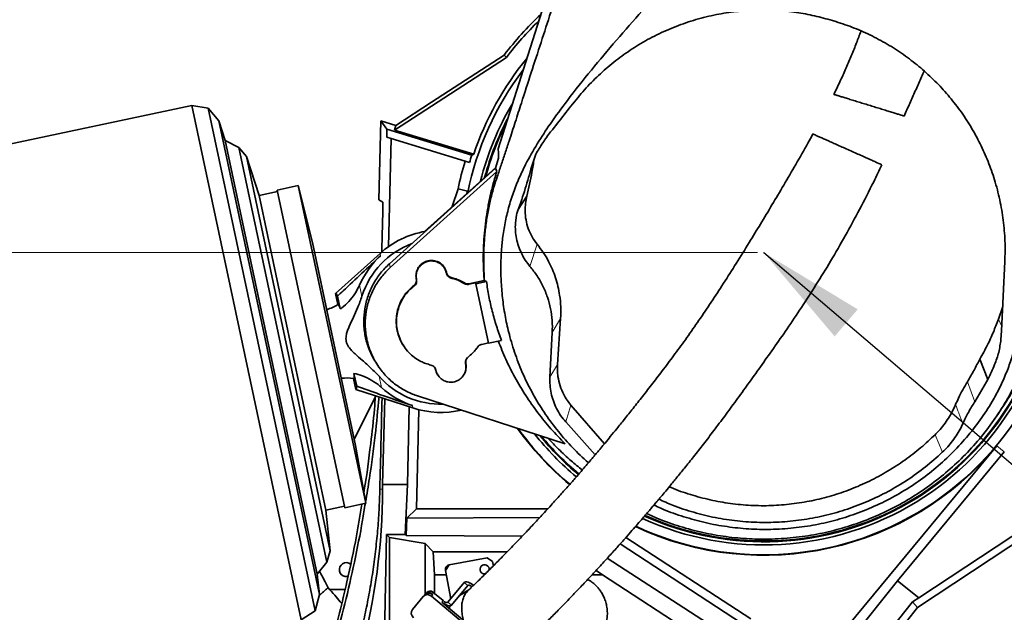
# Model space of a CAD drawing. Header units: millimetres. Extents: x 0 to 11920, y 0 to 8400.
# Tile 17 of 56: x 2608 to 3245, y 5279 to 5662. Entities that reach past the tile are written whole.
import ezdxf

# ---------------------------------------------------------------- set-up
doc = ezdxf.new("R2010")
doc.units = ezdxf.units.MM
doc.header["$LTSCALE"] = 20
doc.header["$PDSIZE"] = -1
doc.styles.add('SLDTEXTSTYLE0', font='TXT', dxfattribs={"width": 0.605})
doc.dimstyles.new('SLDDIMSTYLE0', dxfattribs={"dimtxt": 70, "dimasz": 70, "dimexe": 0, "dimexo": 0.0625, "dimgap": 17.5, "dimtad": 1, "dimdec": 0, "dimrnd": 1e-09, "dimzin": 12, "dimdsep": 46, "dimtxsty": 'SLDTEXTSTYLE0', "dimsah": 1, "dimcen": 0.09, "dimadec": 0, "dimazin": 3, "dimtfac": 1, "dimtofl": 0, "dimtmove": 0, "dimatfit": 3, "dimfxl": 1, "dimfrac": 2, "dimtolj": 1, "dimtzin": 12, "dimarcsym": 0})
doc.dimstyles.new('SLDDIMSTYLE1', dxfattribs={"dimtxt": 70, "dimasz": 70, "dimexe": 0, "dimexo": 0.0625, "dimgap": 17.5, "dimtad": 1, "dimdec": 1, "dimrnd": 1e-09, "dimzin": 12, "dimdsep": 46, "dimtxsty": 'SLDTEXTSTYLE0', "dimsah": 1, "dimcen": 0.09, "dimadec": 0, "dimazin": 3, "dimtfac": 1, "dimtofl": 0, "dimtmove": 0, "dimatfit": 3, "dimfxl": 1, "dimfrac": 2, "dimtolj": 1, "dimtzin": 12, "dimarcsym": 0})
doc.dimstyles.new('SLDDIMSTYLE2', dxfattribs={"dimtxt": 0.18, "dimasz": 70, "dimexe": 0, "dimexo": 0.0625, "dimgap": 0, "dimtad": 0, "dimtih": 1, "dimtoh": 1, "dimdec": 0, "dimrnd": 1e-09, "dimzin": 0, "dimdsep": 46, "dimtxsty": 'Standard', "dimsah": 1, "dimcen": 0.09, "dimadec": 0, "dimazin": 0, "dimtfac": 70, "dimtdec": 0, "dimtofl": 0, "dimtmove": 0, "dimatfit": 3, "dimfxl": 1, "dimfrac": 2, "dimtolj": 1, "dimtzin": 0, "dimarcsym": 0})
doc.dimstyles.new('SLDDIMSTYLE4', dxfattribs={"dimtxt": 70, "dimasz": 70, "dimexe": 0, "dimexo": 0.0625, "dimgap": 17.5, "dimtad": 1, "dimdec": 0, "dimrnd": 1e-09, "dimzin": 12, "dimdsep": 46, "dimtxsty": 'SLDTEXTSTYLE0', "dimsah": 1, "dimcen": 0.09, "dimse1": 1, "dimsd1": 1, "dimadec": 0, "dimazin": 3, "dimtfac": 1, "dimtofl": 0, "dimtmove": 0, "dimatfit": 3, "dimfxl": 1, "dimfrac": 2, "dimtolj": 1, "dimtzin": 12, "dimarcsym": 0})

# ---------------------------------------------------------------- blocks, each defined once
blk = doc.blocks.new('_D_10')
at = {"color": 7, "linetype": 'Continuous', "lineweight": 0}
for p, q in [((3085.41, 6636.48), (2001.1, 6636.48)), ((2031.1, 6636.48), (2031.1, 5511.48)), ((3085.41, 5511.48), (2001.1, 5511.48))]:
    blk.add_line(p, q, dxfattribs=at)
at = {"color": 7, "linetype": 'Continuous', "lineweight": 18}
for points in [[(2031.1, 6636.48), (2021.1, 6566.48), (2041.1, 6566.48)], [(2031.1, 5511.48), (2041.1, 5581.48), (2021.1, 5581.48)]]:
    blk.add_solid(points, dxfattribs=at)
at = {"color": 7, "linetype": 'Continuous', "lineweight": 18, "insert": (1940.86, 5967.04), "char_height": 70, "attachment_point": 1, "rotation": 90, "style": 'SLDTEXTSTYLE0'}
blk.add_mtext('1125', dxfattribs=at)
blk = doc.blocks.new('_D_12')
at = {"color": 7, "linetype": 'Continuous', "lineweight": 0}
for p, q in [((2879.41, 7007.63), (1861.1, 7007.63)), ((1891.1, 4731.48), (1891.1, 7007.63)), ((2409.82, 4731.48), (1861.1, 4731.48))]:
    blk.add_line(p, q, dxfattribs=at)
at = {"color": 7, "linetype": 'Continuous', "lineweight": 18}
for points in [[(1891.1, 7007.63), (1881.1, 6937.63), (1901.1, 6937.63)], [(1891.1, 4731.48), (1901.1, 4801.48), (1881.1, 4801.48)]]:
    blk.add_solid(points, dxfattribs=at)
at = {"color": 7, "linetype": 'Continuous', "lineweight": 18, "insert": (1800.86, 5762.61), "char_height": 70, "attachment_point": 1, "rotation": 90, "style": 'SLDTEXTSTYLE0'}
blk.add_mtext('2276', dxfattribs=at)
blk = doc.blocks.new('_D_14')
at = {"color": 7, "linetype": 'Continuous', "lineweight": 0}
for p, q in [((4581.91, 5609.84), (4581.91, 5800.8)), ((4581.91, 5770.8), (4186.2, 5770.8))]:
    blk.add_line(p, q, dxfattribs=at)
at = {"color": 7, "linetype": 'Continuous', "lineweight": 18}
blk.add_solid([(4581.91, 5770.8), (4511.91, 5780.8), (4511.91, 5760.8)], dxfattribs=at)
at = {"color": 7, "linetype": 'Continuous', "lineweight": 18, "insert": (4186.2, 5861.03), "char_height": 70, "attachment_point": 1, "style": 'SLDTEXTSTYLE0'}
blk.add_mtext('1773', dxfattribs=at)
blk = doc.blocks.new('_D_15')
at = {"color": 7, "linetype": 'Continuous', "lineweight": 0}
for p, q in [((4581.91, 5609.84), (4581.91, 5940.8)), ((4581.91, 5910.8), (4173.52, 5910.8))]:
    blk.add_line(p, q, dxfattribs=at)
at = {"color": 7, "linetype": 'Continuous', "lineweight": 18}
for centre, start, end in [((4293.63, 5964.51), 153.43495, 206.56505), ((4292.66, 5964.51), 333.43495, 26.56505)]:
    blk.add_arc(centre, 120.11, start, end, dxfattribs=at)
blk.add_solid([(4581.91, 5910.8), (4511.91, 5920.8), (4511.91, 5900.8)], dxfattribs=at)
at = {"color": 7, "linetype": 'Continuous', "lineweight": 18, "insert": (4186.2, 6001.03), "char_height": 70, "attachment_point": 1, "style": 'SLDTEXTSTYLE0'}
blk.add_mtext('1894', dxfattribs=at)

msp = doc.modelspace()

# ---------------------------------------------------------------- linework, layer by layer
at = {"color": 7, "linetype": 'Continuous', "lineweight": 35}
for p, q in [((2917.64, 5578.56), (2977.02, 5766.45)), ((3133.73, 5661.57), (3135.96, 5660.89)), ((2922.95, 5637.7), (2850.64, 5590.75)), ((2874.41, 5608.69), (2921.5, 5639.25)), ((2921.5, 5639.25), (2922.95, 5637.7)), ((2969.08, 5611.66), (2969.23, 5611.85)), ((2719.49, 5606.65), (2508.48, 5561.79)), ((2730.11, 5604.97), (2719.49, 5606.65)), ((2719.49, 5606.65), (2790.19, 5274.08)), ((2736.88, 5596.61), (2730.11, 5604.97)), ((2730.11, 5604.97), (2799.21, 5279.93)), ((2851.47, 5593.79), (2874.41, 5608.69)), ((2740.99, 5583.96), (2736.88, 5596.61)), ((2736.88, 5596.61), (2801.99, 5290.32)), ((2840.42, 5545.56), (2841.69, 5596.78)), ((2841.69, 5596.78), (2845.62, 5591.33)), ((2841.69, 5596.78), (2851.47, 5593.79)), ((2845.62, 5591.33), (2845.49, 5586.06)), ((2900.6, 5574.52), (2845.62, 5591.33)), ((2851.47, 5593.79), (2850.64, 5590.75)), ((2848.4, 5585.17), (2845.49, 5586.06)), ((2848.4, 5585.17), (2846.67, 5515.32)), ((2896.24, 5570.54), (2848.4, 5585.17)), ((2850.64, 5590.75), (2901.77, 5575.12)), ((2749.81, 5579.46), (2740.99, 5583.96)), ((2740.99, 5583.96), (2800.6, 5303.55)), ((2754.78, 5573.64), (2749.81, 5579.46)), ((2749.81, 5579.46), (2806.82, 5311.24)), ((2762.98, 5548.42), (2754.78, 5573.64)), ((2754.78, 5573.64), (2809, 5318.58)), ((2901.77, 5575.12), (2900.6, 5574.52)), ((2917.89, 5572.64), (2915.87, 5566.08)), ((2941.91, 5575.08), (2939.27, 5567.3)), ((2941.91, 5575.08), (2941.94, 5575.14)), ((2915.87, 5566.08), (2847.22, 5504.27)), ((2916.03, 5566.6), (2869.98, 5525.13)), ((2899.05, 5569.68), (2896.24, 5570.54)), ((2915.87, 5566.08), (2916.7, 5563.89)), ((2916.7, 5563.89), (2847.85, 5501.91)), ((2916.18, 5562.21), (2916.7, 5563.89)), ((2788.28, 5554.82), (2774.69, 5551.93)), ((2797.48, 5517.92), (2788.28, 5554.82)), ((2788.28, 5554.82), (2831.95, 5349.41)), ((2887.83, 5541.21), (2891.69, 5552.8)), ((2891.69, 5552.8), (2897.77, 5551.16)), ((2774.9, 5550.95), (2762.98, 5548.42)), ((2762.98, 5548.42), (2806.22, 5344.96)), ((2774.69, 5551.93), (2818.35, 5346.52)), ((2897.3, 5549.73), (2897.77, 5551.16)), ((2897.77, 5551.16), (2897.52, 5549.94)), ((2936.08, 5548.03), (2930.57, 5539.36)), ((2840.42, 5545.56), (2843.09, 5544.01)), ((2928.72, 5530.59), (2929.36, 5536.01)), ((2797.48, 5517.92), (2825.34, 5386.85)), ((2841.18, 5510.94), (2812.46, 5485.05)), ((3245.28, 5505.73), (3243.16, 5460.99)), ((2884.12, 5498.16), (2884.09, 5498.28)), ((2884.25, 5498.42), (2884.22, 5498.54)), ((2864.66, 5494.38), (2864.68, 5494.26)), ((2864.79, 5494.18), (2864.81, 5494.06)), ((2908.55, 5493.48), (2898.67, 5491.38)), ((2903, 5491.94), (2898.7, 5491.03)), ((2903.12, 5491.38), (2903, 5491.94)), ((2910.03, 5492.85), (2903.12, 5491.38)), ((2903.12, 5491.38), (2911.3, 5452.93)), ((2908.7, 5493.14), (2908.55, 5493.48)), ((2910.03, 5492.85), (2908.7, 5493.14)), ((2812.46, 5485.05), (2813.98, 5477.88)), ((2813.73, 5483.26), (2815.48, 5475.04)), ((3241.09, 5468.5), (3243.9, 5476.6)), ((2957.96, 5468.95), (2955.98, 5439.13)), ((2952.59, 5459.92), (2951.07, 5430.88)), ((3243.16, 5460.99), (3242.75, 5455.33)), ((2906.96, 5452.16), (2911.27, 5453.07)), ((2911.3, 5452.93), (2919.74, 5454.72)), ((2856.93, 5450.47), (2857.04, 5450.31)), ((2903.71, 5449.47), (2903.81, 5449.62)), ((2839.74, 5438.41), (2840.51, 5437.31)), ((2896.7, 5439.85), (2896.67, 5439.96)), ((3234.28, 5429.5), (3229.06, 5442.66)), ((2826.09, 5425.13), (2824.34, 5433.35)), ((2877.11, 5435.8), (2877.13, 5435.69)), ((2877.24, 5435.6), (2877.26, 5435.49)), ((2825.65, 5422.97), (2824.13, 5430.15)), ((3225.83, 5415.06), (3233.42, 5427.87)), ((3233.42, 5427.87), (3234.28, 5429.5)), ((2825.65, 5422.97), (2862.42, 5411.01)), ((2838.24, 5418.36), (2824.54, 5390.62)), ((2844.23, 5416.93), (2842.86, 5361.48)), ((2865.52, 5418.81), (2960.96, 5387.8)), ((2964.69, 5412.84), (2986.31, 5387.85)), ((2858.87, 5361.48), (2860.11, 5411.76)), ((2864.77, 5345.77), (2866.36, 5409.88)), ((2961.29, 5402.02), (2980.41, 5380.79)), ((3218.12, 5400.96), (3218.12, 5400.97)), ((3238.25, 5403.25), (3240.08, 5405.85)), ((2831.95, 5349.41), (2825.34, 5386.85)), ((3240.08, 5386.57), (3084.94, 5199.44)), ((3244.92, 5382.56), (3175.79, 5299.17)), ((2842.86, 5361.48), (2842.84, 5358.52)), ((2842.86, 5361.48), (2858.87, 5361.48)), ((2857.38, 5329.16), (2858.87, 5361.48)), ((3300.03, 5355.64), (3188.86, 5282.06)), ((2818.35, 5346.52), (2831.95, 5349.41)), ((3288.17, 5353.38), (3189.73, 5288.22)), ((2806.22, 5344.96), (2818.15, 5347.5)), ((2809, 5318.58), (2806.22, 5344.96)), ((2858.5, 5339.66), (2864.77, 5345.77)), ((2864.77, 5345.77), (2949.63, 5345.77)), ((2857.99, 5328.54), (2858.5, 5339.66)), ((2944.5, 5340.18), (2858.5, 5339.66)), ((2843.28, 5228.67), (2845.41, 5329.16)), ((2847.33, 5327.24), (2845.41, 5329.16)), ((2857.38, 5329.16), (2845.41, 5329.16)), ((2847.33, 5327.24), (2847.33, 5233.49)), ((2870.32, 5323.38), (2847.33, 5327.24)), ((2857.38, 5329.16), (2857.99, 5328.54)), ((2857.99, 5328.54), (2933.17, 5328.1)), ((2875.62, 5318.07), (2870.32, 5323.38)), ((2870.32, 5323.38), (2870.32, 5290.45)), ((3000.16, 5327.22), (3081.1, 5274.61)), ((2806.82, 5311.24), (2809, 5318.58)), ((2875.62, 5318.07), (2923.5, 5318.07)), ((2876.41, 5303.09), (2875.62, 5318.07)), ((3075.54, 5271.46), (2996.48, 5323.06)), ((2800.6, 5303.55), (2806.82, 5311.24)), ((2885.92, 5309.51), (2910.5, 5314.06)), ((2914, 5311.66), (2910.5, 5314.06)), ((2914, 5311.66), (2914.5, 5308.95)), ((2988.14, 5313.78), (3061.04, 5266.58)), ((2885.92, 5309.51), (2883.52, 5306.01)), ((2886.92, 5287.67), (2883.52, 5306.01)), ((2980.93, 5305.92), (2985.01, 5303.09)), ((2801.99, 5290.32), (2800.6, 5303.55)), ((2876.41, 5303.09), (2876.41, 5291.03)), ((2884.06, 5303.09), (2876.41, 5303.09)), ((2895.64, 5298.06), (2885.05, 5285.44)), ((2985.01, 5303.09), (2978.3, 5303.09)), ((3050.22, 5260.7), (2985.01, 5303.09)), ((3175.79, 5299.17), (3068.08, 5164.97)), ((3175.79, 5299.17), (3189.73, 5288.22)), ((2818.57, 5293.53), (2808.62, 5293.62)), ((2870.56, 5290.73), (2871.38, 5291.7)), ((2881.93, 5286.4), (2875.42, 5291.86)), ((2897.94, 5296.14), (2887.34, 5283.51)), ((2799.21, 5279.93), (2801.99, 5290.32)), ((2802.04, 5289.78), (2801.78, 5289.54)), ((2862.17, 5280.74), (2869.16, 5289.07)), ((2869.16, 5289.07), (2869.98, 5290.04)), ((2870.56, 5290.73), (2869.98, 5290.04)), ((2904.95, 5263.77), (2874.56, 5289.27)), ((2875.37, 5290.25), (2874.61, 5290.89)), ((2897.39, 5271.77), (2881.12, 5285.42)), ((3185.63, 5285.57), (3079.44, 5153.35)), ((3189.73, 5288.22), (3185.63, 5285.57)), ((3188.86, 5282.06), (3185.63, 5285.57)), ((2790.19, 5274.08), (2799.21, 5279.93)), ((2887.34, 5283.51), (2885.71, 5281.57)), ((3188.86, 5282.06), (3130.28, 5207.52))]:
    msp.add_line(p, q, dxfattribs=at)
at = {"color": 8, "linetype": 'Continuous', "lineweight": 18}
for p, q in [((2916.96, 5560.53), (2916.18, 5562.21)), ((2938.17, 5502.6), (2942.82, 5516.89)), ((2841.18, 5510.94), (2841.5, 5509.42)), ((2847.85, 5501.91), (2847.22, 5504.27)), ((2884.09, 5498.28), (2884.22, 5498.54)), ((2884.12, 5498.16), (2884.25, 5498.42)), ((2887.25, 5495.36), (2887.22, 5495)), ((2827.98, 5490.52), (2829.51, 5483.33)), ((2863.26, 5489.91), (2863.18, 5490.24)), ((2864.79, 5494.18), (2864.66, 5494.38)), ((2864.68, 5494.26), (2864.81, 5494.06)), ((2895.69, 5491.54), (2895.76, 5491.88)), ((2898.67, 5491.38), (2898.7, 5491.03)), ((2952.59, 5459.92), (2957.96, 5468.95)), ((3243.29, 5463.67), (3241.09, 5468.5)), ((2896.57, 5439.59), (2896.7, 5439.85)), ((2955.98, 5439.13), (2951.07, 5430.88)), ((2877.24, 5435.6), (2877.11, 5435.8)), ((2877.26, 5435.49), (2877.13, 5435.69)), ((2840.53, 5431.49), (2842.06, 5424.29)), ((3225.83, 5415.06), (3221.01, 5427.94)), ((2862.1, 5412.53), (2862.42, 5411.01)), ((2961.29, 5402.02), (2964.69, 5412.84)), ((3240.08, 5386.57), (3244.92, 5382.56)), ((2841.09, 5358.56), (2842.84, 5358.52)), ((2897.94, 5296.14), (2895.64, 5298.06)), ((2875.42, 5291.86), (2874.61, 5290.89)), ((2875.37, 5290.25), (2874.56, 5289.27)), ((2881.12, 5285.42), (2881.93, 5286.4)), ((2885.05, 5285.44), (2887.34, 5283.51))]:
    msp.add_line(p, q, dxfattribs=at)
at = {"color": 8, "linetype": 'Continuous', "lineweight": 18, "flags": 128}
msp.add_lwpolyline([(3200.14, 5393.71), (3202.49, 5388.02), (3204.41, 5383.36), (3204.83, 5382.33)], dxfattribs=at)
at = {"color": 7, "linetype": 'Continuous', "lineweight": 35, "flags": 128}
for points in [[(2901.87, 5296.15), (2900.94, 5296.87), (2899.98, 5297.48), (2899.04, 5297.97), (2898.14, 5298.31), (2897.32, 5298.49), (2896.61, 5298.51), (2896.05, 5298.37), (2895.64, 5298.06)], [(2900.73, 5295.43), (2900.59, 5295.54), (2900.11, 5295.84), (2899.64, 5296.09), (2899.19, 5296.26), (2898.78, 5296.35), (2898.43, 5296.36), (2898.14, 5296.29), (2897.94, 5296.14)], [(2887.34, 5283.51), (2886.94, 5283.21), (2886.37, 5283.06), (2885.66, 5283.08), (2884.85, 5283.27), (2883.95, 5283.61), (2883, 5284.1), (2882.05, 5284.71), (2881.12, 5285.42)], [(2885.05, 5285.44), (2884.84, 5285.29), (2884.56, 5285.21), (2884.21, 5285.22), (2883.8, 5285.32), (2883.35, 5285.49), (2882.87, 5285.73), (2882.4, 5286.04), (2881.93, 5286.4)]]:
    msp.add_lwpolyline(points, dxfattribs=at)
at = {"color": 7, "linetype": 'Continuous', "lineweight": 35}
for centre, radius, start, end in [((3089.41, 5511.48), 211, 133.15812, 142.73073), ((3089.41, 5511.48), 208.9, 134.19889, 142.83047), ((3089.41, 5511.48), 198.14, 140.68178, 161.265), ((3089.41, 5511.48), 195.42, 142.7779, 168.55444), ((3089.41, 5511.48), 189.02, 149.22654, 165.85156), ((3089.41, 5511.48), 187, 152.18494, 164.91709), ((3089.41, 5511.48), 186.5, 153.06986, 164.67904), ((3089.41, 5511.48), 199.06, 161.53707, 163), ((3089.41, 5511.48), 202, 163, 168.19684), ((2880.68, 5467.11), 59, 99.93621, 132.02686), ((3089.41, 5511.48), 195.42, 244.91782, 3.82673), ((2880.68, 5467.11), 53.67, 110.68147, 162.41396), ((2880.68, 5467.11), 57.66, 132.79909, 156.04428), ((3089.41, 5511.48), 189.02, 245.47081, 357.3781), ((3089.41, 5511.48), 187, 245.65258, 354.41969), ((3089.41, 5511.48), 186.5, 245.69794, 353.53477), ((2795.99, 5507.89), 35, 287.82284, 300.94729), ((2819.9, 5395.41), 35, 83.05808, 96.17857), ((2880.68, 5467.11), 53.67, 221.58745, 271.41426), ((2880.68, 5467.11), 57.66, 227.95714, 251.20233), ((2880.68, 5467.11), 59, 251.97455, 282.90953), ((3089.41, 5511.48), 195.71, 215.49999, 230.04457), ((3089.41, 5511.48), 195.42, 215.61435, 230.04704), ((3089.41, 5511.48), 189.02, 218.3351, 230.09096), ((3089.41, 5511.48), 187, 219.27634, 230.10256), ((3089.41, 5511.48), 186.5, 219.51618, 230.10542), ((3089.41, 5511.48), 195.71, 244.89398, 320.33937), ((2819.41, 5306.48), 4.5, 52.24387, 261.45901), ((2886.47, 5306.56), 3, 100.5, 190.5), ((2908.83, 5306.63), 3, 352.32665, 280.5), ((2819.41, 5306.48), 4.5, 261.45901, 284.61061), ((2872.66, 5288.78), 2.87, 47.32466, 137.04786), ((2873.48, 5289.75), 2.87, 47.32466, 137.04786), ((2871.96, 5286.46), 3.83, 47.32466, 137.04786), ((2872.78, 5287.43), 3.83, 47.32466, 137.04786), ((2865.23, 5278.43), 3.83, 142.95214, 232.67534)]:
    msp.add_arc(centre, radius, start, end, dxfattribs=at)
for centre, major_axis, ratio, start_param, end_param in [((2769.41, 2681.08), (89.88, 3635.79), 0.001295, 5.604881, 5.619053), ((2819.14, 5454.03), (-6.6, 31.07), 0.069984, 5.922578, 6.323611), ((2819.14, 5454.03), (-6.6, 31.07), 0.069984, 3.101167, 3.5022), ((2769.41, 2681.08), (123.83, 5009.31), 0.001295, 5.27634, 5.29032), ((2420.91, 5360.04), (0, 422.03), 0.999776, 4.454533, 4.708781)]:
    msp.add_ellipse(centre, major_axis=major_axis, ratio=ratio, start_param=start_param, end_param=end_param, dxfattribs=at)
for points, knots in [([(2916.96, 5560.53), (2917.81, 5563.01), (2919.52, 5567.97), (2922.11, 5575.73), (2925.15, 5585.03), (2928.65, 5595.88), (2933.39, 5610.69), (2938.95, 5627.9), (2945.31, 5647.44), (2951.69, 5666.92), (2957.85, 5685.87), (2963.78, 5704.35), (2969.48, 5722.28), (2975.17, 5740.26), (2978.97, 5752.25), (2980.87, 5758.24)], [0, 0, 0, 0, 0.040159, 0.080411, 0.120634, 0.18248, 0.244343, 0.343556, 0.442775, 0.542064, 0.641335, 0.730921, 0.820522, 0.910262, 1, 1, 1, 1]), ([(2975.99, 5375.58), (2975.9, 5375.65), (2972.25, 5378.63), (2965.67, 5385.31), (2956.41, 5395.64), (2948.11, 5406.79), (2940.76, 5418.52), (2934.42, 5430.85), (2929.17, 5443.7), (2925.24, 5456.22), (2922.46, 5468.18), (2920.62, 5479.48), (2919.56, 5490.54), (2919.21, 5501.3), (2919.52, 5511.28), (2920.44, 5521.1), (2921.98, 5530.73), (2924.27, 5540.61), (2927.33, 5550.36), (2931.04, 5559.66), (2936.11, 5570.22), (2942.75, 5581.91), (2951.83, 5595.71), (2963.5, 5611.63), (2977.78, 5629.65), (2994.05, 5648.85), (3010.75, 5667.76), (3027.52, 5686.6), (3043.98, 5705.72), (3054.36, 5718.91), (3059.55, 5725.52)], [0, 0, 0, 0, 0.00077, 0.033356, 0.066513, 0.09967, 0.132757, 0.165843, 0.199523, 0.233205, 0.261031, 0.288887, 0.316715, 0.342213, 0.367709, 0.389894, 0.414567, 0.439238, 0.464379, 0.489522, 0.512652, 0.550183, 0.587878, 0.633318, 0.694175, 0.755335, 0.81649, 0.877647, 0.938797, 1, 1, 1, 1]), ([(2969.23, 5611.85), (2972.05, 5615.12), (2977.7, 5621.66), (2987.23, 5630.56), (2997.44, 5638.73), (3008.43, 5646.07), (3020.16, 5652.49), (3032.57, 5657.94), (3045.44, 5662.32), (3058.45, 5665.51), (3071.5, 5667.51), (3084.48, 5668.39), (3097.52, 5668.21), (3110.13, 5666.95), (3122.24, 5664.79), (3129.9, 5662.64), (3133.73, 5661.57)], [0, 0, 0, 0, 0.072571, 0.145392, 0.218203, 0.290761, 0.36505, 0.439632, 0.514203, 0.588476, 0.658936, 0.729665, 0.800389, 0.870841, 0.93542, 1, 1, 1, 1]), ([(3267.5, 5662.11), (3267.16, 5654.13), (3266.15, 5630.21), (3264.18, 5598.36), (3262.76, 5566.35), (3262.16, 5544.19), (3261.61, 5524.95), (3260.86, 5509.25), (3259.79, 5495.1), (3258.32, 5481.98), (3256.46, 5470.23), (3254.34, 5459.84), (3251.94, 5450.39), (3249.06, 5441.13), (3245.64, 5432.1), (3241.68, 5423.46), (3236.37, 5413.76), (3229.43, 5403.16), (3220.5, 5391.74), (3210.5, 5380.95), (3199.6, 5371.13), (3187.94, 5362.37), (3175.65, 5354.67), (3162.58, 5347.96), (3149.01, 5342.43), (3135.15, 5338.11), (3121.12, 5334.99), (3106.7, 5333.02), (3092.23, 5332.28), (3077.88, 5332.74), (3063.75, 5334.34), (3049.69, 5337.1), (3036.01, 5341.06), (3025.53, 5344.81), (3019.85, 5347.54), (3018.36, 5348.27)], [0, 0, 0, 0, 0.04842, 0.145269, 0.193692, 0.242851, 0.279721, 0.310465, 0.338179, 0.365889, 0.390587, 0.410441, 0.430294, 0.449817, 0.469354, 0.488867, 0.507408, 0.53628, 0.565361, 0.594749, 0.624581, 0.653128, 0.681675, 0.710647, 0.740063, 0.767981, 0.795899, 0.824153, 0.852892, 0.880252, 0.907611, 0.935478, 0.963344, 0.990318, 1, 1, 1, 1]), ([(3135.96, 5660.89), (3139.96, 5659.56), (3147.97, 5656.91), (3159.51, 5651.7), (3170.6, 5645.66), (3181.12, 5638.74), (3191, 5631.01), (3200.21, 5622.52), (3208.68, 5613.36), (3216.41, 5603.52), (3223.34, 5593.03), (3229.41, 5581.95), (3234.56, 5570.46), (3238.85, 5558.35), (3242.16, 5545.64), (3244.39, 5532.41), (3245.57, 5519.06), (3245.37, 5510.17), (3245.28, 5505.73)], [0, 0, 0, 0, 0.06054, 0.1213002, 0.1820644, 0.2426099, 0.3030879, 0.3637729, 0.4244652, 0.4849533, 0.5468646, 0.60898, 0.6711031, 0.733025, 0.7996473, 0.8665053, 0.9333694, 1, 1, 1, 1]), ([(3152.24, 5654.76), (3151.28, 5652.19), (3149.32, 5646.93), (3146.15, 5639.03), (3142.73, 5630.96), (3138.98, 5622.71), (3136.28, 5616.96), (3134.77, 5613.98), (3134.69, 5613.81)], [0, 0, 0, 0, 0.183015, 0.374445, 0.570495, 0.771573, 0.987435, 1, 1, 1, 1]), ([(3180.12, 5599.79), (3180.74, 5601.16), (3182.56, 5605.24), (3185.57, 5612), (3189.14, 5620.04), (3191.63, 5625.66), (3192.93, 5628.61), (3193.05, 5628.89)], [0, 0, 0, 0, 0.142467, 0.422422, 0.698084, 0.970932, 1, 1, 1, 1]), ([(2951.54, 5589.55), (2954.44, 5593.26), (2960.23, 5600.67), (2966.13, 5608), (2969.08, 5611.66)], [0, 0, 0, 0, 0.4999748, 1, 1, 1, 1]), ([(3134.76, 5613.78), (3134.74, 5613.78), (3134.65, 5613.81), (3135.19, 5613.65), (3136.39, 5613.27), (3138.24, 5612.71), (3140.64, 5611.96), (3143.46, 5611.1), (3146.66, 5610.11), (3150.07, 5609.06), (3153.69, 5607.94), (3157.36, 5606.81), (3161.07, 5605.67), (3164.68, 5604.56), (3168.14, 5603.49), (3171.34, 5602.51), (3174.19, 5601.63), (3176.57, 5600.89), (3178.44, 5600.32), (3179.62, 5599.95), (3180.16, 5599.78), (3180.08, 5599.81), (3180.06, 5599.82)], [0, 0, 0, 0, 0.017771, 0.074905, 0.129188, 0.185157, 0.237537, 0.291534, 0.34228, 0.394533, 0.444737, 0.496359, 0.547303, 0.599637, 0.652211, 0.706213, 0.760572, 0.816442, 0.871933, 0.929032, 0.984483, 1, 1, 1, 1]), ([(3121.18, 5588.23), (3120.1, 5586.26), (3116.43, 5579.58), (3110.1, 5568.55), (3102.35, 5555.24), (3094.75, 5542.42), (3087.31, 5530.06), (3079.62, 5517.47), (3071.69, 5504.71), (3063.51, 5491.84), (3055.5, 5479.57), (3047.6, 5467.84), (3039.78, 5456.69), (3032.11, 5446.16), (3024.74, 5436.32), (3017.73, 5427.19), (3011.13, 5418.72), (3005.01, 5410.95), (2999.45, 5403.98), (2994.55, 5397.91), (2990.38, 5392.8), (2986.94, 5388.61), (2984.41, 5385.57), (2982.67, 5383.49), (2981.55, 5382.15), (2980.46, 5380.86), (2979.13, 5379.29), (2977.33, 5377.16), (2974.95, 5374.37), (2971.91, 5370.83), (2968.14, 5366.48), (2963.63, 5361.33), (2958.37, 5355.41), (2952.36, 5348.73), (2946.25, 5342.05), (2940.15, 5335.49), (2934.17, 5329.14), (2927.77, 5322.44), (2921.44, 5315.94), (2915.25, 5309.68), (2909.23, 5303.68), (2903.46, 5298.02), (2899.79, 5294.51), (2898.15, 5292.93)], [0, 0, 0, 0, 0.01764, 0.059851, 0.10124, 0.141698, 0.181075, 0.219228, 0.262454, 0.303667, 0.3428, 0.379862, 0.415613, 0.449339, 0.481044, 0.510704, 0.538301, 0.563875, 0.587047, 0.606991, 0.62389, 0.637785, 0.648703, 0.654335, 0.658653, 0.66218, 0.66736, 0.674502, 0.683718, 0.695715, 0.710617, 0.72843, 0.749174, 0.772888, 0.799644, 0.821789, 0.845805, 0.871811, 0.899962, 0.92416, 0.949979, 0.977565, 1, 1, 1, 1]), ([(2941.94, 5575.14), (2943.39, 5577.6), (2946.33, 5582.57), (2949.79, 5587.2), (2951.54, 5589.55)], [0, 0, 0, 0, 0.4944134, 1, 1, 1, 1]), ([(3165.67, 5568.29), (3165.61, 5568.32), (3165.49, 5568.37), (3164.5, 5568.81), (3162.9, 5569.53), (3160.65, 5570.54), (3157.9, 5571.77), (3154.69, 5573.21), (3151.2, 5574.77), (3147.47, 5576.44), (3143.74, 5578.11), (3140, 5579.79), (3136.45, 5581.38), (3133.08, 5582.89), (3130.04, 5584.25), (3127.33, 5585.46), (3125.04, 5586.49), (3123.22, 5587.3), (3121.94, 5587.88), (3121.22, 5588.2), (3121.24, 5588.19), (3121.25, 5588.18)], [0, 0, 0, 0, 0.04788, 0.103366, 0.160451, 0.216054, 0.273331, 0.327804, 0.383971, 0.436505, 0.490675, 0.541372, 0.593594, 0.643412, 0.694653, 0.744925, 0.796571, 0.848447, 0.901715, 0.9557, 1, 1, 1, 1]), ([(2917.64, 5578.56), (2917.7, 5577.5), (2917.81, 5575.59), (2917.87, 5573.55), (2917.89, 5572.64)], [0, 0, 0, 0, 0.553058, 1, 1, 1, 1]), ([(2940.88, 5572.05), (2940.42, 5569.21), (2939.12, 5561.15), (2937.28, 5553.19), (2936.08, 5548.03)], [0, 0, 0, 0, 0.351745, 1, 1, 1, 1]), ([(2939.27, 5567.3), (2937.94, 5562.48), (2935.28, 5552.83), (2931.73, 5542.47), (2929.68, 5536.89), (2929.36, 5536.01)], [0, 0, 0, 0, 0.456786, 0.914475, 1, 1, 1, 1]), ([(2932.76, 5256.85), (2934.41, 5258.44), (2938.15, 5262.03), (2944.07, 5267.83), (2950.31, 5274.04), (2956.75, 5280.53), (2963.33, 5287.29), (2970.01, 5294.26), (2976.26, 5300.89), (2982.31, 5307.4), (2988.12, 5313.75), (2993.65, 5319.88), (2998.6, 5325.44), (3002.99, 5330.41), (3006.8, 5334.79), (3010.05, 5338.54), (3012.85, 5341.8), (3015.2, 5344.55), (3017.12, 5346.81), (3018.54, 5348.48), (3019.69, 5349.84), (3020.86, 5351.23), (3022.66, 5353.37), (3025.29, 5356.51), (3028.9, 5360.85), (3033.27, 5366.17), (3038.4, 5372.49), (3044.21, 5379.75), (3050.54, 5387.84), (3057.26, 5396.61), (3064.3, 5406.03), (3071.64, 5416.02), (3079.31, 5426.6), (3087.35, 5437.8), (3095.82, 5449.73), (3104.69, 5462.52), (3113.89, 5476.19), (3123.31, 5490.79), (3132.8, 5506.24), (3142.25, 5522.55), (3151.55, 5539.68), (3159.39, 5555.01), (3163.93, 5564.65), (3165.66, 5568.3)], [0, 0, 0, 0, 0.0213711, 0.0484893, 0.0739287, 0.0978217, 0.12568, 0.1514659, 0.175311, 0.1973158, 0.220306, 0.2410712, 0.25967, 0.2761408, 0.2905052, 0.3027733, 0.3129482, 0.3222592, 0.3295004, 0.3348185, 0.3384067, 0.3426282, 0.3481772, 0.3589993, 0.3728359, 0.3897078, 0.4096393, 0.4327299, 0.4581392, 0.4854444, 0.5147054, 0.546001, 0.5787643, 0.6135482, 0.6503464, 0.6891427, 0.7307643, 0.7744074, 0.8200375, 0.867625, 0.9171527, 0.9686215, 1, 1, 1, 1]), ([(2908.55, 5493.48), (2908.44, 5495.04), (2907.96, 5501.88), (2907.87, 5514.1), (2908.89, 5527.45), (2910.43, 5538.15), (2911.97, 5546.24), (2913.84, 5554.27), (2915.4, 5559.56), (2916.18, 5562.21)], [0, 0, 0, 0, 0.067158, 0.295847, 0.526256, 0.644219, 0.762181, 0.881091, 1, 1, 1, 1]), ([(2908.7, 5493.14), (2908.47, 5497.47), (2908.03, 5506.15), (2908.48, 5517.89), (2909.47, 5528.2), (2910.8, 5537.1), (2912.62, 5545.89), (2914.7, 5553.76), (2916.28, 5558.5), (2916.96, 5560.53)], [0, 0, 0, 0, 0.187978, 0.377081, 0.506082, 0.635548, 0.767181, 0.900135, 1, 1, 1, 1]), ([(2942.82, 5516.89), (2941.68, 5518.44), (2939.36, 5521.58), (2936.97, 5526.93), (2935.43, 5532.62), (2934.91, 5538.11), (2935.19, 5543.29), (2935.78, 5546.44), (2936.08, 5548.03)], [0, 0, 0, 0, 0.174675, 0.354512, 0.529152, 0.708671, 0.853343, 1, 1, 1, 1]), ([(2928.72, 5530.59), (2928.69, 5528.91), (2928.63, 5525.55), (2929.36, 5520.55), (2930.66, 5515.67), (2932.58, 5511), (2935.04, 5506.58), (2937.13, 5503.92), (2938.17, 5502.6)], [0, 0, 0, 0, 0.168396, 0.336346, 0.503572, 0.669984, 0.835421, 1, 1, 1, 1]), ([(2942.82, 5516.89), (2944.17, 5515.12), (2946.9, 5511.57), (2950.12, 5506.06), (2952.72, 5500.6), (2954.74, 5495.23), (2956.32, 5489.64), (2957.52, 5483.37), (2958.23, 5476.44), (2958.05, 5471.46), (2957.96, 5468.95)], [0, 0, 0, 0, 0.129799, 0.260895, 0.371014, 0.4819, 0.595184, 0.709287, 0.8538, 1, 1, 1, 1]), ([(2813.73, 5483.26), (2814.91, 5484.4), (2824.06, 5493.23), (2833.38, 5501.88), (2841.5, 5509.42)], [0, 0, 0, 0, 0.128902, 1, 1, 1, 1]), ([(2847.22, 5504.27), (2845.25, 5502.32), (2842.26, 5499.37), (2838.97, 5494.79), (2836.06, 5489.98), (2833.77, 5484.81), (2832.16, 5479.43), (2831.01, 5473.92), (2830.56, 5468.29), (2830.82, 5462.67), (2831.55, 5457.09), (2832.99, 5451.62), (2835.11, 5446.41), (2837.09, 5442.35), (2838.9, 5439.85), (2839.87, 5438.5)], [0, 0, 0, 0, 0.114758, 0.173639, 0.232955, 0.347595, 0.406414, 0.465665, 0.580413, 0.639292, 0.698602, 0.81331, 0.872167, 0.931456, 1, 1, 1, 1]), ([(2847.85, 5501.91), (2845.92, 5499.99), (2842.98, 5497.09), (2839.76, 5492.6), (2836.9, 5487.89), (2834.66, 5482.82), (2833.07, 5477.53), (2831.95, 5472.13), (2831.5, 5466.61), (2831.76, 5461.09), (2832.48, 5455.62), (2833.9, 5450.26), (2835.97, 5445.14), (2838.46, 5440.22), (2841.56, 5435.64), (2845.2, 5431.5), (2849.19, 5427.68), (2853.63, 5424.37), (2858.45, 5421.68), (2862.03, 5420.02), (2864.44, 5419.19), (2865.52, 5418.81)], [0, 0, 0, 0, 0.079402, 0.120293, 0.161184, 0.240506, 0.281354, 0.322202, 0.401594, 0.44248, 0.483366, 0.562728, 0.603598, 0.644468, 0.723754, 0.764581, 0.805409, 0.884784, 0.925661, 0.966537, 1, 1, 1, 1]), ([(2884.22, 5498.54), (2884.05, 5499.18), (2883.69, 5500.46), (2882.47, 5502.61), (2880.4, 5504.73), (2877.33, 5506.23), (2873.93, 5506.63), (2870.59, 5505.89), (2867.68, 5504.09), (2865.54, 5501.42), (2864.4, 5498.19), (2864.39, 5495.76), (2864.63, 5494.52), (2864.66, 5494.38)], [0, 0, 0, 0, 0.063736, 0.127472, 0.234807, 0.342174, 0.449491, 0.556814, 0.664189, 0.771527, 0.878839, 0.986184, 1, 1, 1, 1]), ([(2884.09, 5498.28), (2883.76, 5499.34), (2883.08, 5501.47), (2880.8, 5504), (2877.89, 5505.68), (2874.56, 5506.28), (2871.23, 5505.76), (2868.25, 5504.15), (2865.98, 5501.66), (2864.66, 5498.55), (2864.47, 5495.94), (2864.73, 5494.52), (2864.79, 5494.18)], [0, 0, 0, 0, 0.107358, 0.214718, 0.322063, 0.429428, 0.536845, 0.644218, 0.751568, 0.858953, 0.966344, 1, 1, 1, 1]), ([(2938.17, 5502.6), (2939.76, 5500.58), (2942.95, 5496.54), (2946.7, 5489.8), (2949.63, 5482.68), (2951.61, 5475.23), (2952.72, 5467.6), (2952.64, 5462.48), (2952.59, 5459.92)], [0, 0, 0, 0, 0.164572, 0.330001, 0.496428, 0.663672, 0.831532, 1, 1, 1, 1]), ([(2887.22, 5495), (2886.78, 5495.15), (2885.9, 5495.45), (2884.86, 5496.42), (2884.31, 5497.39), (2884.16, 5498), (2884.12, 5498.16)], [0, 0, 0, 0, 0.29779, 0.59557, 0.893352, 1, 1, 1, 1]), ([(2884.25, 5498.42), (2884.38, 5497.99), (2884.66, 5497.13), (2885.58, 5496.1), (2886.51, 5495.56), (2887.1, 5495.4), (2887.25, 5495.36)], [0, 0, 0, 0, 0.29782, 0.595631, 0.893422, 1, 1, 1, 1]), ([(2895.76, 5491.88), (2894.63, 5492.51), (2892.72, 5493.58), (2889.83, 5494.68), (2888.12, 5495.13), (2887.25, 5495.36)], [0, 0, 0, 0, 0.422456, 0.710007, 1, 1, 1, 1]), ([(2815.48, 5475.04), (2815.81, 5475.28), (2817.78, 5476.72), (2821.13, 5479.82), (2825.09, 5484.76), (2827.01, 5488.58), (2827.98, 5490.52)], [0, 0, 0, 0, 0.060602, 0.364303, 0.676717, 1, 1, 1, 1]), ([(2863.18, 5490.24), (2861.95, 5489.21), (2859.44, 5487.12), (2856.43, 5483.25), (2854.05, 5478.94), (2852.45, 5474.32), (2851.63, 5469.46), (2851.66, 5464.57), (2852.48, 5459.7), (2854.17, 5455.14), (2855.72, 5452.01), (2856.85, 5450.63), (2856.97, 5450.49)], [0, 0, 0, 0, 0.108367, 0.219877, 0.328159, 0.439575, 0.547939, 0.659448, 0.767843, 0.879387, 0.987762, 1, 1, 1, 1]), ([(2863.26, 5489.91), (2862.03, 5488.88), (2859.54, 5486.79), (2856.54, 5482.95), (2854.17, 5478.66), (2852.58, 5474.06), (2851.77, 5469.22), (2851.78, 5464.35), (2852.62, 5459.52), (2854.25, 5454.93), (2856.65, 5450.64), (2859.7, 5446.85), (2863.38, 5443.6), (2867.13, 5441.28), (2870.77, 5439.68), (2873.01, 5439.07), (2874.13, 5438.77)], [0, 0, 0, 0, 0.073412, 0.148953, 0.222309, 0.297788, 0.371198, 0.446739, 0.52017, 0.595734, 0.669151, 0.744699, 0.818069, 0.893565, 0.946396, 1, 1, 1, 1]), ([(2863.18, 5490.24), (2863.52, 5490.55), (2864.18, 5491.16), (2864.72, 5492.43), (2864.82, 5493.5), (2864.71, 5494.1), (2864.68, 5494.26)], [0, 0, 0, 0, 0.297818, 0.595627, 0.893418, 1, 1, 1, 1]), ([(2864.81, 5494.06), (2864.86, 5493.6), (2864.97, 5492.67), (2864.53, 5491.31), (2863.88, 5490.41), (2863.39, 5490.01), (2863.26, 5489.91)], [0, 0, 0, 0, 0.297846, 0.5956832, 0.8934881, 1, 1, 1, 1]), ([(2895.69, 5491.54), (2894.56, 5492.17), (2892.65, 5493.23), (2889.78, 5494.33), (2888.08, 5494.77), (2887.22, 5495)], [0, 0, 0, 0, 0.424387, 0.710984, 1, 1, 1, 1]), ([(2898.7, 5491.03), (2898.42, 5490.98), (2897.68, 5490.87), (2896.62, 5491.05), (2895.95, 5491.4), (2895.69, 5491.54)], [0, 0, 0, 0, 0.273513, 0.717914, 1, 1, 1, 1]), ([(2895.76, 5491.88), (2896.01, 5491.75), (2896.66, 5491.41), (2897.69, 5491.24), (2898.4, 5491.34), (2898.67, 5491.38)], [0, 0, 0, 0, 0.282582, 0.726798, 1, 1, 1, 1]), ([(2910.03, 5492.85), (2910.5, 5489.63), (2911.46, 5483.17), (2913.66, 5473.58), (2916.36, 5464.06), (2918.61, 5457.84), (2919.74, 5454.72)], [0, 0, 0, 0, 0.247768, 0.496477, 0.747836, 1, 1, 1, 1]), ([(2829.51, 5483.33), (2828.63, 5480.81), (2827, 5476.21), (2824.01, 5469.78), (2821.7, 5464.96), (2820.18, 5461.19), (2819.46, 5458.84), (2819.14, 5456.73), (2819.15, 5455.24), (2819.39, 5453.73), (2819.89, 5452.21), (2821.05, 5450.2), (2822.8, 5448.11), (2825.77, 5445.22), (2830.05, 5441.57), (2835.4, 5436.93), (2838.82, 5433.3), (2840.53, 5431.49)], [0, 0, 0, 0, 0.128029, 0.233882, 0.339755, 0.384207, 0.428974, 0.457261, 0.486213, 0.500022, 0.530475, 0.562178, 0.610936, 0.660483, 0.760939, 0.880263, 1, 1, 1, 1]), ([(2815.48, 5475.04), (2815.25, 5475.68), (2814.77, 5476.97), (2814.28, 5477.85), (2814.07, 5477.87), (2813.98, 5477.88)], [0, 0, 0, 0, 0.352563, 0.71826, 1, 1, 1, 1]), ([(3229.06, 5442.66), (3230.76, 5445.67), (3233.96, 5451.31), (3237.94, 5459.96), (3240.04, 5465.65), (3241.09, 5468.5)], [0, 0, 0, 0, 0.363058, 0.680858, 1, 1, 1, 1]), ([(3263.84, 5457.28), (3263.37, 5455.6), (3262.4, 5452.21), (3260.68, 5446.98), (3258.76, 5441.7), (3255.89, 5434.56), (3251.81, 5425.71), (3245.7, 5414.46), (3238.14, 5402.73), (3228.9, 5390.72), (3218.53, 5379.38), (3207.23, 5368.98), (3195.17, 5359.63), (3182.39, 5351.33), (3168.76, 5344.03), (3154.63, 5337.96), (3140.17, 5333.13), (3125.45, 5329.53), (3110.29, 5327.14), (3095.04, 5326.04), (3079.91, 5326.21), (3064.92, 5327.61), (3049.93, 5330.25), (3035.27, 5334.18), (3023.13, 5338.35), (3016.16, 5341.6), (3013.67, 5342.76)], [0, 0, 0, 0, 0.018108, 0.036327, 0.054803, 0.073334, 0.111146, 0.14912, 0.197249, 0.245712, 0.29523, 0.345114, 0.393163, 0.441552, 0.491016, 0.540856, 0.588393, 0.636266, 0.685195, 0.734491, 0.781658, 0.829152, 0.877679, 0.926561, 0.973737, 1, 1, 1, 1]), ([(3266.41, 5461.2), (3265.38, 5457.8), (3263.33, 5450.99), (3259.05, 5439.85), (3253.51, 5427.87), (3247.03, 5416.1), (3242.14, 5409.02), (3240, 5405.91)], [0, 0, 0, 0, 0.173283, 0.346539, 0.581199, 0.815797, 1, 1, 1, 1]), ([(2904.42, 5450.47), (2904.6, 5450.69), (2905.06, 5451.28), (2905.95, 5451.87), (2906.68, 5452.08), (2906.96, 5452.16)], [0, 0, 0, 0, 0.273748, 0.71816, 1, 1, 1, 1]), ([(2960.96, 5387.8), (2957.84, 5391), (2951.59, 5397.41), (2943.07, 5407.92), (2935.23, 5419.06), (2928.36, 5430.64), (2922.41, 5442.37), (2919.22, 5450.32), (2917.64, 5454.28)], [0, 0, 0, 0, 0.167794, 0.335583, 0.507027, 0.678472, 0.840371, 1, 1, 1, 1]), ([(3238.68, 5439.08), (3239.64, 5441.69), (3241.6, 5446.95), (3242.36, 5452.52), (3242.75, 5455.33)], [0, 0, 0, 0, 0.495061, 1, 1, 1, 1]), ([(2898.09, 5443.86), (2899.1, 5444.68), (2900.78, 5446.07), (2902.86, 5448.33), (2903.9, 5449.75), (2904.42, 5450.47)], [0, 0, 0, 0, 0.424396, 0.710989, 1, 1, 1, 1]), ([(2874.13, 5438.77), (2874.58, 5438.62), (2875.46, 5438.32), (2876.5, 5437.34), (2877.04, 5436.37), (2877.2, 5435.76), (2877.24, 5435.6)], [0, 0, 0, 0, 0.29779, 0.59557, 0.893352, 1, 1, 1, 1]), ([(2877.26, 5435.49), (2877.6, 5434.42), (2878.27, 5432.3), (2880.55, 5429.76), (2883.47, 5428.09), (2886.8, 5427.48), (2890.13, 5428.01), (2893.1, 5429.61), (2895.38, 5432.11), (2896.69, 5435.21), (2896.88, 5437.82), (2896.63, 5439.25), (2896.57, 5439.59)], [0, 0, 0, 0, 0.1073584, 0.2147177, 0.3220632, 0.4294278, 0.5368452, 0.6442177, 0.7515685, 0.8589527, 0.9663439, 1, 1, 1, 1]), ([(2895.01, 5432.1), (2895.23, 5432.36), (2896.19, 5433.47), (2896.91, 5436.06), (2896.97, 5438.47), (2896.73, 5439.71), (2896.7, 5439.85)], [0, 0, 0, 0, 0.12566, 0.536333, 0.947128, 1, 1, 1, 1]), ([(2896.57, 5439.59), (2896.5, 5440.08), (2896.37, 5441.07), (2896.84, 5442.49), (2897.52, 5443.39), (2897.98, 5443.77), (2898.09, 5443.86)], [0, 0, 0, 0, 0.3065889, 0.6218037, 0.9125149, 1, 1, 1, 1]), ([(2897.32, 5443.08), (2897.3, 5443.05), (2896.96, 5442.71), (2896.66, 5441.78), (2896.54, 5440.72), (2896.64, 5440.12), (2896.67, 5439.96)], [0, 0, 0, 0, 0.0311628, 0.4420669, 0.8529453, 1, 1, 1, 1]), ([(2964.69, 5412.84), (2963.82, 5413.92), (2962.07, 5416.09), (2959.63, 5420.25), (2957.49, 5425.34), (2956.29, 5430.6), (2955.84, 5435.25), (2955.93, 5437.83), (2955.98, 5439.13)], [0, 0, 0, 0, 0.1463442, 0.2947233, 0.5078143, 0.7270605, 0.8627832, 1, 1, 1, 1]), ([(3221.01, 5427.94), (3221.76, 5429.18), (3223.27, 5431.68), (3226.01, 5436.56), (3227.86, 5440.26), (3229.06, 5442.66)], [0, 0, 0, 0, 0.260223, 0.520446, 1, 1, 1, 1]), ([(3234.28, 5429.5), (3234.3, 5429.54), (3235.89, 5432.68), (3237.29, 5435.91), (3238.68, 5439.08)], [0, 0, 0, 0, 0.0150307, 1, 1, 1, 1]), ([(2824.34, 5433.35), (2824.39, 5432.67), (2824.48, 5431.3), (2824.39, 5430.29), (2824.21, 5430.19), (2824.13, 5430.15)], [0, 0, 0, 0, 0.352563, 0.71826, 1, 1, 1, 1]), ([(2842.06, 5424.29), (2841.76, 5424.56), (2839.84, 5426.25), (2835.93, 5429.02), (2830.25, 5431.85), (2826.22, 5432.87), (2824.34, 5433.35)], [0, 0, 0, 0, 0.060819, 0.381463, 0.71144, 1, 1, 1, 1]), ([(2877.11, 5435.8), (2877, 5436.25), (2876.87, 5436.78), (2876.52, 5437.16), (2876.47, 5437.22)], [0, 0, 0, 0, 0.86073, 1, 1, 1, 1]), ([(2877.13, 5435.69), (2877.32, 5435.07), (2877.69, 5433.8), (2878.24, 5432.53), (2878.72, 5432.04), (2878.73, 5432.03)], [0, 0, 0, 0, 0.487637, 0.995252, 1, 1, 1, 1]), ([(2878.73, 5432.03), (2878.75, 5432), (2878.78, 5431.95), (2878.82, 5431.9), (2878.84, 5431.87)], [0, 0, 0, 0, 0.500083, 1, 1, 1, 1]), ([(2895, 5431.87), (2895.01, 5431.89), (2895.04, 5431.94), (2895.08, 5432), (2895.1, 5432.03)], [0, 0, 0, 0, 0.499685, 1, 1, 1, 1]), ([(2951.07, 5430.88), (2951.05, 5429.15), (2951, 5425.69), (2951.77, 5420.53), (2953.16, 5415.51), (2955.23, 5410.69), (2957.88, 5406.11), (2960.16, 5403.39), (2961.29, 5402.02)], [0, 0, 0, 0, 0.167268, 0.334171, 0.499953, 0.666138, 0.833044, 1, 1, 1, 1]), ([(3213.4, 5413.18), (3214.01, 5414.6), (3216.23, 5419.68), (3219, 5424.48), (3221.01, 5427.94)], [0, 0, 0, 0, 0.27864, 1, 1, 1, 1]), ([(2862.1, 5412.53), (2855.03, 5414.94), (2842.99, 5419.04), (2831.03, 5423.35), (2826.09, 5425.13)], [0, 0, 0, 0, 0.58735, 1, 1, 1, 1]), ([(2838.28, 5418.86), (2838.05, 5416), (2837.22, 5405.66), (2834.88, 5385.37), (2832.65, 5367.36), (2830.84, 5356.85), (2830.74, 5356.27)], [0, 0, 0, 0, 0.136353, 0.491479, 0.971793, 1, 1, 1, 1]), ([(2831.82, 5350.13), (2832.69, 5355.29), (2835.11, 5369.65), (2838.07, 5392.32), (2839.75, 5409.88), (2840.54, 5418.13)], [0, 0, 0, 0, 0.229354, 0.637704, 1, 1, 1, 1]), ([(3213.4, 5413.18), (3212.71, 5411.67), (3211.34, 5408.63), (3208.79, 5404.27), (3205.87, 5400.08), (3202.95, 5396.55), (3200.94, 5394.52), (3200.14, 5393.71)], [0, 0, 0, 0, 0.21019, 0.421836, 0.638096, 0.855956, 1, 1, 1, 1]), ([(3218.12, 5400.97), (3219.26, 5403.4), (3221.55, 5408.24), (3224.4, 5412.79), (3225.83, 5415.06)], [0, 0, 0, 0, 0.500733, 1, 1, 1, 1]), ([(3204.83, 5382.33), (3206.02, 5383.51), (3208.4, 5385.86), (3211.6, 5389.78), (3214.48, 5393.98), (3216.63, 5397.75), (3217.73, 5400.13), (3218.12, 5400.96)], [0, 0, 0, 0, 0.2162332, 0.4339687, 0.6564357, 0.8805359, 1, 1, 1, 1]), ([(3028.27, 5360.11), (3028.67, 5359.92), (3033.07, 5357.87), (3041.89, 5354.92), (3054.67, 5351.4), (3067.77, 5349.08), (3081, 5347.84), (3094.23, 5347.72), (3107.4, 5348.75), (3120.41, 5350.88), (3133.2, 5354.06), (3145.69, 5358.3), (3157.81, 5363.61), (3169.49, 5369.91), (3180.61, 5377.15), (3190.91, 5385.04), (3197.13, 5390.89), (3200.14, 5393.71)], [0, 0, 0, 0, 0.007129, 0.078436, 0.149777, 0.221377, 0.292976, 0.364317, 0.435077, 0.506087, 0.577101, 0.647867, 0.719117, 0.790611, 0.862112, 0.93337, 1, 1, 1, 1]), ([(2949.97, 5391.37), (2952.18, 5389.02), (2956.89, 5383.99), (2964.22, 5377.13), (2969.55, 5372.89), (2972.01, 5370.94)], [0, 0, 0, 0, 0.3213859, 0.6875862, 1, 1, 1, 1]), ([(3204.83, 5382.33), (3201.25, 5379.13), (3194.11, 5372.74), (3182.36, 5364.34), (3169.99, 5356.91), (3157, 5350.6), (3143.53, 5345.43), (3129.66, 5341.44), (3115.49, 5338.66), (3101.14, 5337.12), (3086.71, 5336.81), (3072.3, 5337.76), (3058.03, 5339.93), (3044.01, 5343.37), (3031.77, 5347.36), (3024.46, 5350.67), (3021.51, 5352.01)], [0, 0, 0, 0, 0.074577, 0.148875, 0.222886, 0.296611, 0.370059, 0.443248, 0.516204, 0.58896, 0.661554, 0.734032, 0.806441, 0.878831, 0.951253, 1, 1, 1, 1]), ([(2825.52, 5253.39), (2826.66, 5257.61), (2828.92, 5266.06), (2831.83, 5278.88), (2834.38, 5291.82), (2836.54, 5304.92), (2838.31, 5318.17), (2839.67, 5331.56), (2840.64, 5345.03), (2840.94, 5354.05), (2841.09, 5358.56)], [0, 0, 0, 0, 0.123604, 0.247207, 0.371318, 0.495428, 0.621237, 0.747045, 0.873523, 1, 1, 1, 1]), ([(2829.47, 5348.88), (2828.33, 5341.99), (2825.54, 5325.17), (2820.58, 5301.72), (2815.09, 5278.43), (2811.49, 5265.02), (2809.69, 5258.31)], [0, 0, 0, 0, 0.225793, 0.551515, 0.77569, 1, 1, 1, 1]), ([(2811.51, 5257.8), (2813.89, 5266.66), (2818.65, 5284.38), (2824.69, 5311.26), (2829.07, 5332.92), (2831.11, 5345.68), (2831.69, 5349.35)], [0, 0, 0, 0, 0.2933719, 0.5867462, 0.8812461, 1, 1, 1, 1]), ([(2807.59, 5294.79), (2806.74, 5296.44), (2805.22, 5299.39), (2803.39, 5302.94), (2802.4, 5304.82), (2802.09, 5305.4)], [0, 0, 0, 0, 0.4693018, 0.8378112, 1, 1, 1, 1]), ([(2934.79, 5242.04), (2935.33, 5242.15), (2936.47, 5242.39), (2938.23, 5242.77), (2940.24, 5243.21), (2942.58, 5243.74), (2945.63, 5244.45), (2949.33, 5245.37), (2953.44, 5246.46), (2957.27, 5247.59), (2960.48, 5248.63), (2963.03, 5249.54), (2965.09, 5250.34), (2966.98, 5251.12), (2969.13, 5252.07), (2971.52, 5253.23), (2973.85, 5254.52), (2975.93, 5255.85), (2977.91, 5257.31), (2979.91, 5259.05), (2982.02, 5261.27), (2983.97, 5263.88), (2985.48, 5266.52), (2986.5, 5268.85), (2987.22, 5271), (2987.79, 5273.3), (2988.2, 5276.13), (2988.27, 5279.47), (2987.85, 5282.95), (2987, 5286.21), (2985.84, 5289.08), (2984.49, 5291.57), (2983, 5293.73), (2981.32, 5295.7), (2979.36, 5297.56), (2977.42, 5299.1), (2976.08, 5299.9), (2975.59, 5300.19)], [0, 0, 0, 0, 0.015526, 0.033427, 0.051448, 0.074762, 0.102654, 0.142793, 0.187455, 0.232071, 0.26966, 0.301132, 0.327341, 0.349672, 0.376958, 0.411844, 0.447555, 0.477405, 0.502571, 0.529508, 0.560577, 0.595327, 0.626083, 0.650875, 0.669748, 0.691218, 0.718238, 0.751119, 0.785845, 0.81793, 0.847161, 0.87437, 0.899703, 0.923761, 0.950967, 0.981969, 1, 1, 1, 1]), ([(2805.74, 5293.12), (2805.4, 5292.82), (2804.73, 5292.21), (2803.47, 5291.07), (2802.52, 5290.21), (2802.04, 5289.78)], [0, 0, 0, 0, 0.334062, 0.667311, 1, 1, 1, 1]), ([(2807.17, 5294.41), (2807.17, 5294.41), (2807.01, 5294.27), (2806.63, 5293.92), (2806.04, 5293.39), (2805.74, 5293.12)], [0, 0, 0, 0, 0.000004, 0.499979, 1, 1, 1, 1]), ([(2807.56, 5294.77), (2807.56, 5294.77), (2807.55, 5294.76), (2807.3, 5294.53), (2807.17, 5294.41)], [0, 0, 0, 0, 0.444846, 1, 1, 1, 1]), ([(2816.42, 5284.47), (2816.12, 5284.86), (2814.71, 5286.65), (2811.79, 5290.06), (2809.12, 5293.14), (2807.59, 5294.78), (2807.54, 5294.83)], [0, 0, 0, 0, 0.113421, 0.530587, 0.987044, 1, 1, 1, 1]), ([(2898.85, 5293.6), (2897.92, 5293), (2895.76, 5291.62), (2893.61, 5290.27), (2892.53, 5289.59), (2892.34, 5289.47)], [0, 0, 0, 0, 0.38317, 0.887543, 1, 1, 1, 1]), ([(2898.17, 5292.91), (2897.58, 5292.29), (2896.34, 5290.98), (2895.06, 5288.39), (2894.23, 5285.33), (2893.93, 5281.93), (2894.15, 5278.22), (2894.6, 5275.51), (2894.93, 5273.97), (2894.96, 5273.81)], [0, 0, 0, 0, 0.151319, 0.318699, 0.481393, 0.648779, 0.811899, 0.979855, 1, 1, 1, 1])]:
    msp.add_open_spline(points, degree=3, knots=knots, dxfattribs=at)
at = {"color": 8, "linetype": 'Continuous', "lineweight": 18}
msp.add_open_spline([(3218.12, 5400.97), (3217.27, 5403.17), (3216.39, 5405.44), (3214.81, 5409.51), (3214.09, 5411.38), (3213.4, 5413.18)], degree=3, knots=[0, 0, 0, 0, 0.5401292, 0.5579338, 1, 1, 1, 1], dxfattribs=at)
at = {"color": 7, "linetype": 'Continuous', "lineweight": 0}
msp.add_point((3089.41, 5511.48), dxfattribs=at)

# ---------------------------------------------------------------- dimensions: what is measured, and where the dimension line sits
at = {"color": 7, "linetype": 'Continuous', "lineweight": 18}
for base, p1, p2, dimstyle, picture, middle in [((1891.1, 7007.63), (2413.82, 4731.48), (2883.41, 7007.63), 'SLDDIMSTYLE0', '_D_12', (1891.1, 5869.55)), ((2031.1, 5511.48), (3089.41, 6636.48), (3089.41, 5511.48), 'SLDDIMSTYLE1', '_D_10', (2031.1, 6073.98))]:
    dim = msp.add_linear_dim(base=base, p1=p1, p2=p2, angle=90, dimstyle=dimstyle, dxfattribs=at)
    dim.commit()
    dim.dimension.update_dxf_attribs({"geometry": picture, "text_midpoint": middle, "dimtype": 160})
dim = msp.add_linear_dim(base=(4581.91, 5910.8), p1=(2809.31, 5559.34), p2=(4581.91, 5605.84), text='(<>)', dimstyle='SLDDIMSTYLE4', dxfattribs=at)
dim.commit()
dim.dimension.update_dxf_attribs({"geometry": '_D_15', "text_midpoint": (4293.14, 5910.8), "dimtype": 160})
dim = msp.add_linear_dim(base=(2809.31, 5770.8), p1=(4581.91, 5605.84), p2=(2809.31, 5559.34), dimstyle='SLDDIMSTYLE4', dxfattribs=at)
dim.commit()
dim.dimension.update_dxf_attribs({"geometry": '_D_14', "text_midpoint": (4293.14, 5770.8), "dimtype": 160})

# ---------------------------------------------------------------- leaders
at = {"color": 7, "linetype": 'Continuous', "lineweight": 0}
msp.add_leader([(3089.41, 5511.48), (3336.67, 5300.56)], dimstyle='SLDDIMSTYLE2', dxfattribs=at)

doc.saveas('drawing.dxf')
